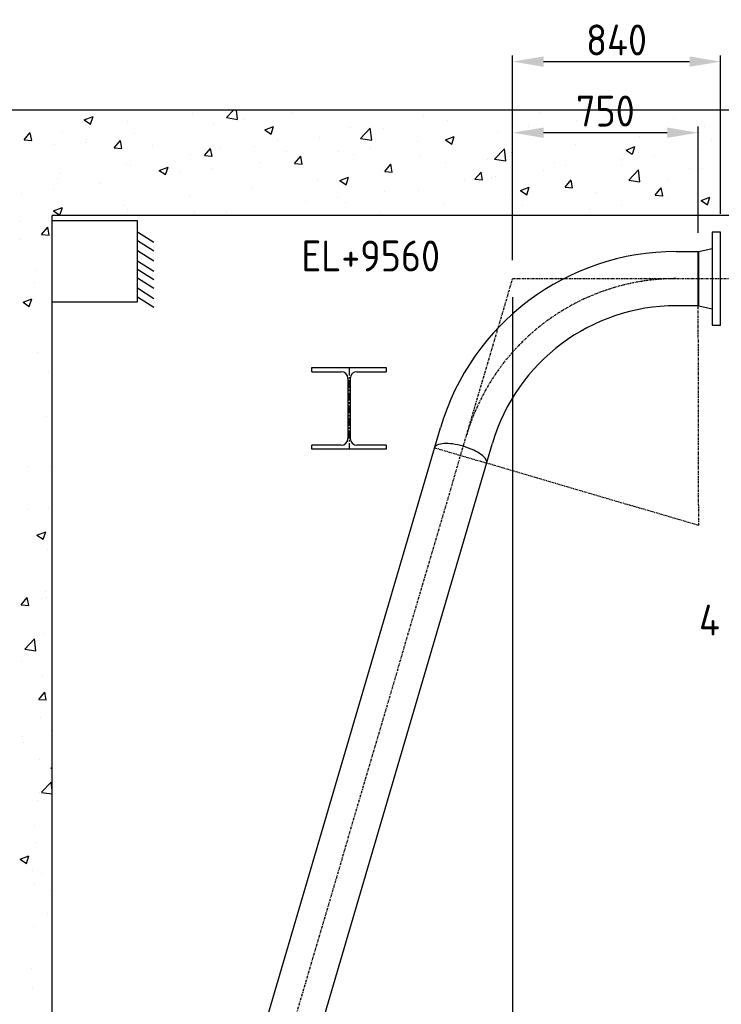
# Model space of a CAD drawing. Header units: metres. Extents: x -82085 to 58758, y -66901 to 95305.
# Tile 74 of 135: x 30825 to 33661, y 2094 to 6073. Entities that reach past the tile are written whole.
import ezdxf
from ezdxf.enums import TextEntityAlignment as Align

# ---------------------------------------------------------------- set-up
doc = ezdxf.new("R2010")
doc.units = ezdxf.units.M
doc.header["$MEASUREMENT"] = 0
doc.header["$PDSIZE"] = -1
doc.linetypes.add('CENTER', pattern=[50.8, 31.75, -6.35, 6.35, -6.35])
doc.linetypes.add('CENTER-LN', pattern=[19, 10, -3, 3, -3])
doc.layers.get('0').update_dxf_attribs({"linetype": 'CONTINUOUS'})
doc.layers.get('DEFPOINTS').update_dxf_attribs({"linetype": 'CONTINUOUS'})
for name, color, linetype in [('1', 1, 'CENTER'), ('3', 3, 'CONTINUOUS'), ('ARCERING', 10, 'CONTINUOUS'), ('CL', 1, 'CENTER-LN'), ('DIM', 10, 'CONTINUOUS'), ('GEBOUW', 7, 'CONTINUOUS')]:
    doc.layers.add(name, color=color, linetype=linetype)
doc.styles.add('ROMANS', font='iso.shx')
doc.styles.get("Standard").update_dxf_attribs({"font": 'iso.shx'})
doc.dimstyles.get("Standard").update_dxf_attribs({"dimtxt": 0.18, "dimasz": 0.18, "dimexe": 0.18, "dimexo": 0.0625, "dimgap": 0.09, "dimtad": 0, "dimtih": 1, "dimtoh": 1, "dimdec": 4, "dimzin": 0, "dimdsep": 46, "dimtxsty": 'Standard', "dimcen": 0.09, "dimadec": 0, "dimazin": 0, "dimtfac": 1, "dimtdec": 4, "dimtofl": 0, "dimtmove": 0, "dimatfit": 3, "dimfxl": 1, "dimtolj": 1, "dimtzin": 0, "dimarcsym": 0})

# ---------------------------------------------------------------- blocks, each defined once
blk = doc.blocks.new('HE340A')
at = {"layer": '1'}
blk.add_line((0, 0), (0, -330), dxfattribs=at)
at = {"layer": '3'}
for p, q in [((-150, 0), (150, 0)), ((-150, -16.5), (-150, 0)), ((150, 0), (150, -16.5)), ((-150, -16.5), (-31.75, -16.5)), ((31.75, -16.5), (150, -16.5)), ((-4.75, -43.5), (-4.75, -286.5)), ((4.75, -43.5), (4.75, -286.5)), ((-31.75, -313.5), (-150, -313.5)), ((-150, -330), (-150, -313.5)), ((150, -313.5), (31.75, -313.5)), ((150, -313.5), (150, -330)), ((150, -330), (-150, -330))]:
    blk.add_line(p, q, dxfattribs=at)
for centre, start, end in [((-31.75, -43.5), 0, 90), ((31.75, -43.5), 90, 180), ((-31.75, -286.5), 270, 0), ((31.75, -286.5), 180, 270)]:
    blk.add_arc(centre, 27, start, end, dxfattribs=at)
blk = doc.blocks.new('*D128')
at = {"layer": 'DEFPOINTS', "color": 0, "transparency": 16777216}
for p in [(33657.7, 5903.6), (33657.7, 5214.2, -3239), (32817.5, 5026.7, -3239)]:
    blk.add_point(p, dxfattribs=at)
at = {"layer": 'DIM', "color": 0, "lineweight": -2, "transparency": 16777216}
for p, q in [((32817.5, 5101.7), (32817.5, 5928.6)), ((33657.7, 5289.2), (33657.7, 5928.6)), ((32942.5, 5903.6), (33532.7, 5903.6))]:
    blk.add_line(p, q, dxfattribs=at)
at = {"layer": 'DIM', "color": 0, "transparency": 16777216}
for points in [[(32942.5, 5924.4), (32942.5, 5882.8), (32817.5, 5903.6)], [(33532.7, 5924.4), (33532.7, 5882.8), (33657.7, 5903.6)]]:
    blk.add_solid(points, dxfattribs=at)
at = {"layer": 'DIM', "color": 0, "transparency": 16777216, "insert": (33237.6, 5991.1), "char_height": 125, "attachment_point": 5}
blk.add_mtext('\\A1;840', dxfattribs=at)
blk = doc.blocks.new('*D127')
at = {"layer": 'DEFPOINTS', "color": 0, "transparency": 16777216}
for p in [(32817.5, 5616.5), (33567.7, 5136.3, -3239), (32817.5, 5026.7, -3239)]:
    blk.add_point(p, dxfattribs=at)
at = {"layer": 'DIM', "color": 0, "lineweight": -2, "transparency": 16777216}
for p, q in [((32817.5, 5101.7), (32817.5, 5641.5)), ((33442.7, 5616.5), (32942.5, 5616.5)), ((33567.7, 5211.3), (33567.7, 5641.5))]:
    blk.add_line(p, q, dxfattribs=at)
at = {"layer": 'DIM', "color": 0, "transparency": 16777216}
for points in [[(32942.5, 5637.3), (32942.5, 5595.6), (32817.5, 5616.5)], [(33442.7, 5637.3), (33442.7, 5595.6), (33567.7, 5616.5)]]:
    blk.add_solid(points, dxfattribs=at)
at = {"layer": 'DIM', "color": 0, "transparency": 16777216, "insert": (33192.6, 5704), "char_height": 125, "attachment_point": 5}
blk.add_mtext('\\A1;750', dxfattribs=at)
blk = doc.blocks.new('*D126')
at = {"layer": 'DEFPOINTS', "color": 0, "transparency": 16777216}
for p in [(32817.5, 5026.7, -3239), (31017.9, -1097.8, -3239), (32817.5, -1807.4)]:
    blk.add_point(p, dxfattribs=at)
at = {"layer": 'DIM', "color": 0, "lineweight": -2, "transparency": 16777216}
for p, q in [((32817.5, 4951.7), (32817.5, -1832.4)), ((31017.9, -1172.8), (31017.9, -1832.4)), ((31142.9, -1807.4), (32692.5, -1807.4))]:
    blk.add_line(p, q, dxfattribs=at)
at = {"layer": 'DIM', "color": 0, "transparency": 16777216}
for points in [[(31142.9, -1786.6), (31142.9, -1828.2), (31017.9, -1807.4)], [(32692.5, -1786.6), (32692.5, -1828.2), (32817.5, -1807.4)]]:
    blk.add_solid(points, dxfattribs=at)
at = {"layer": 'DIM', "color": 0, "transparency": 16777216, "insert": (31917.7, -1719.9), "char_height": 125, "attachment_point": 5}
blk.add_mtext('\\A1;1800', dxfattribs=at)
blk = doc.blocks.new('*X8')
at = {"color": 0}
for p, q in [((31660.7, 11677.5, 3239), (31688.9, 11706.9, 3239)), ((31705.8, 11670.5, 3239), (31701.6, 11706.9, 3239)), ((32818.1, 11703.8, 3239), (32818.1, 11703.8, 3239)), ((31079.7, 11660.8, 3239), (31079.7, 11660.8, 3239)), ((31086, 11668.6, 3239), (31121.6, 11682.2, 3239)), ((31086, 11668.5, 3239), (31111.3, 11651.5, 3239)), ((31111.3, 11651.5, 3239), (31121.6, 11682.2, 3239)), ((31261.7, 11660.2, 3239), (31261.7, 11660.2, 3239)), ((31522.5, 11696, 3239), (31522.5, 11696, 3239)), ((31660.7, 11677.4, 3239), (31705.9, 11670.4, 3239)), ((31735.5, 11671.5, 3239), (31735.5, 11671.5, 3239)), ((31927.8, 11696.8, 3239), (31927.8, 11696.8, 3239)), ((32458.8, 11686.4, 3239), (32458.8, 11686.4, 3239)), ((32554.2, 11665.8, 3239), (32554.2, 11665.8, 3239)), ((32925.2, 11696.8, 3239), (32925.2, 11696.8, 3239)), ((33075, 11665.1, 3239), (33075, 11665.1, 3239)), ((33196.4, 11685.4, 3239), (33196.4, 11685.4, 3239)), ((33467.6, 11673.9, 3239), (33467.6, 11673.9, 3239)), ((30997.9, 11622.1, 3239), (30997.9, 11622.1, 3239)), ((31608.3, 11654.8, 3239), (31608.3, 11654.8, 3239)), ((31816.1, 11627.9, 3239), (31851.6, 11641.5, 3239)), ((31816.1, 11627.9, 3239), (31841.3, 11610.8, 3239)), ((31841.3, 11610.8, 3239), (31851.6, 11641.5, 3239)), ((32162.5, 11635.6, 3239), (32162.5, 11635.6, 3239)), ((32202.8, 11593.4, 3239), (32242.4, 11634.7, 3239)), ((32248, 11586.4, 3239), (32242.4, 11634.6, 3239)), ((32297.6, 11633.2, 3239), (32297.6, 11633.2, 3239)), ((32755.4, 11623, 3239), (32755.4, 11623, 3239)), ((32882.6, 11639.8, 3239), (32882.6, 11639.8, 3239)), ((33593.2, 11641.1, 3239), (33593.2, 11641.1, 3239)), ((30843.4, 11587.5, 3239), (30873.8, 11584.9, 3239)), ((30843.5, 11587.5, 3239), (30868, 11616.7, 3239)), ((30873.8, 11584.7, 3239), (30868, 11616.5, 3239)), ((31095.1, 11587.2, 3239), (31095.1, 11587.2, 3239)), ((31207.8, 11555.7, 3239), (31232.3, 11584.8, 3239)), ((31238.2, 11552.8, 3239), (31232.3, 11584.6, 3239)), ((31287.5, 11612.5, 3239), (31287.5, 11612.5, 3239)), ((31866.3, 11584.7, 3239), (31866.3, 11584.7, 3239)), ((32036.8, 11597.5, 3239), (32036.8, 11597.5, 3239)), ((32202.8, 11593.3, 3239), (32248, 11586.3, 3239)), ((32434.6, 11580.8, 3239), (32434.6, 11580.8, 3239)), ((32546.1, 11587.2, 3239), (32581.7, 11600.9, 3239)), ((32546.1, 11587.2, 3239), (32571.4, 11570.1, 3239)), ((32571.4, 11570.1, 3239), (32581.7, 11600.8, 3239)), ((33329.3, 11603, 3239), (33329.3, 11603, 3239)), ((33622.8, 11586.7, 3239), (33622.8, 11586.7, 3239)), ((30967.9, 11570.5, 3239), (30967.9, 11570.5, 3239)), ((31090, 11575.6, 3239), (31090, 11575.6, 3239)), ((31207.8, 11555.6, 3239), (31238.1, 11553, 3239)), ((31361.2, 11564.1, 3239), (31361.2, 11564.1, 3239)), ((31572.2, 11523.8, 3239), (31596.7, 11553, 3239)), ((31602.6, 11520.9, 3239), (31596.7, 11552.7, 3239)), ((31632.3, 11552.7, 3239), (31632.3, 11552.7, 3239)), ((31773, 11559.4, 3239), (31773, 11559.4, 3239)), ((31903.5, 11541.2, 3239), (31903.5, 11541.2, 3239)), ((32115, 11538.7, 3239), (32115, 11538.7, 3239)), ((32242.2, 11555.5, 3239), (32242.2, 11555.5, 3239)), ((32745, 11509.4, 3239), (32784.5, 11550.6, 3239)), ((32790.2, 11502.3, 3239), (32784.5, 11550.6, 3239)), ((33072.7, 11570.5, 3239), (33072.7, 11570.5, 3239)), ((33276.2, 11546.5, 3239), (33311.8, 11560.2, 3239)), ((33276.2, 11546.5, 3239), (33301.4, 11529.4, 3239)), ((33301.5, 11529.5, 3239), (33311.8, 11560.2, 3239)), ((33581.8, 11549, 3239), (33581.8, 11549, 3239)), ((31516.4, 11526.9, 3239), (31516.4, 11526.9, 3239)), ((31570, 11533.9, 3239), (31570, 11533.9, 3239)), ((31572.2, 11523.8, 3239), (31602.5, 11521.1, 3239)), ((31936.6, 11491.9, 3239), (31961.1, 11521.1, 3239)), ((31967, 11489, 3239), (31961.1, 11520.9, 3239)), ((32174.7, 11529.8, 3239), (32174.7, 11529.8, 3239)), ((32445.9, 11518.3, 3239), (32445.9, 11518.3, 3239)), ((32717.1, 11506.9, 3239), (32717.1, 11506.9, 3239)), ((32745, 11509.3, 3239), (32790.2, 11502.3, 3239)), ((32811.9, 11534.7, 3239), (32811.9, 11534.7, 3239)), ((33262.2, 11507, 3239), (33262.2, 11507, 3239)), ((33326.6, 11535.9, 3239), (33326.6, 11535.9, 3239)), ((33389.4, 11523.7, 3239), (33389.4, 11523.7, 3239)), ((31255.5, 11491.1, 3239), (31255.5, 11491.1, 3239)), ((31273.8, 11483, 3239), (31273.8, 11483, 3239)), ((31389.2, 11464, 3239), (31424.8, 11477.7, 3239)), ((31389.2, 11464, 3239), (31414.5, 11447, 3239)), ((31414.5, 11447, 3239), (31424.8, 11477.7, 3239)), ((31601.8, 11471.1, 3239), (31601.8, 11471.1, 3239)), ((31794.2, 11496.5, 3239), (31794.2, 11496.5, 3239)), ((31936.5, 11491.9, 3239), (31966.9, 11489.2, 3239)), ((32291.5, 11464.1, 3239), (32291.5, 11464.1, 3239)), ((32300.9, 11460, 3239), (32331.3, 11457.4, 3239)), ((32301, 11460, 3239), (32325.4, 11489.2, 3239)), ((32331.3, 11457.1, 3239), (32325.4, 11489, 3239)), ((32548, 11496.6, 3239), (32548, 11496.6, 3239)), ((32941.4, 11464.7, 3239), (32941.4, 11464.7, 3239)), ((32988.3, 11495.4, 3239), (32988.3, 11495.4, 3239)), ((33030.3, 11485, 3239), (33030.3, 11485, 3239)), ((33259.4, 11483.9, 3239), (33259.4, 11483.9, 3239)), ((33287.1, 11425.3, 3239), (33326.7, 11466.5, 3239)), ((33332.3, 11418.2, 3239), (33326.7, 11466.5, 3239)), ((33530.6, 11472.5, 3239), (33530.6, 11472.5, 3239)), ((33587, 11472, 3239), (33587, 11472, 3239)), ((30977.5, 11432.1, 3239), (30977.5, 11432.1, 3239)), ((30991.7, 11453, 3239), (30991.7, 11453, 3239)), ((31474.6, 11454.4, 3239), (31474.6, 11454.4, 3239)), ((32030.6, 11428.4, 3239), (32030.6, 11428.4, 3239)), ((32119.3, 11423.4, 3239), (32154.9, 11437, 3239)), ((32119.3, 11423.3, 3239), (32144.6, 11406.3, 3239)), ((32144.6, 11406.3, 3239), (32154.9, 11437, 3239)), ((32621.8, 11422.7, 3239), (32621.8, 11422.7, 3239)), ((32665.3, 11428.1, 3239), (32689.8, 11457.3, 3239)), ((32665.3, 11428.1, 3239), (32695.6, 11425.5, 3239)), ((32695.7, 11425.3, 3239), (32689.8, 11457.1, 3239)), ((32734.1, 11434.2, 3239), (32734.1, 11434.2, 3239)), ((32749, 11439.4, 3239), (32749, 11439.4, 3239)), ((33029.7, 11396.3, 3239), (33054.2, 11425.4, 3239)), ((33060.1, 11393.4, 3239), (33054.2, 11425.2, 3239)), ((33287.2, 11425.2, 3239), (33332.3, 11418.2, 3239)), ((33323.1, 11433.9, 3239), (33323.1, 11433.9, 3239)), ((33448.3, 11424.3, 3239), (33448.3, 11424.3, 3239)), ((30961.4, 11386.8, 3239), (30961.4, 11386.8, 3239)), ((31153.8, 11412.2, 3239), (31153.8, 11412.2, 3239)), ((31766.8, 11390.3, 3239), (31766.8, 11390.3, 3239)), ((32301, 11380.4, 3239), (32301, 11380.4, 3239)), ((32437.8, 11383.3, 3239), (32437.8, 11383.3, 3239)), ((32849.3, 11382.6, 3239), (32874.6, 11365.6, 3239)), ((32849.4, 11382.7, 3239), (32884.9, 11396.3, 3239)), ((32874.6, 11365.6, 3239), (32884.9, 11396.3, 3239)), ((33029.6, 11396.3, 3239), (33060, 11393.6, 3239)), ((33066.5, 11401.4, 3239), (33066.5, 11401.4, 3239)), ((33394.1, 11364.4, 3239), (33418.6, 11393.6, 3239)), ((33424.4, 11361.5, 3239), (33418.5, 11393.3, 3239)), ((30834.2, 11370.1, 3239), (30834.2, 11370.1, 3239)), ((31510.2, 11357.7, 3239), (31510.2, 11357.7, 3239)), ((32108.6, 11355.1, 3239), (32108.6, 11355.1, 3239)), ((32805.7, 11365.6, 3239), (32805.7, 11365.6, 3239)), ((33152.1, 11373.5, 3239), (33152.1, 11373.5, 3239)), ((33394, 11364.4, 3239), (33424.4, 11361.7, 3239)), ((33448.1, 11348.7, 3239), (33448.1, 11348.7, 3239)), ((33579.4, 11342, 3239), (33615, 11355.6, 3239)), ((33579.4, 11342, 3239), (33604.7, 11324.9, 3239)), ((33604.7, 11324.9, 3239), (33615, 11355.6, 3239)), ((30962.4, 11300.2, 3239), (30998, 11313.8, 3239)), ((30962.4, 11300.2, 3239), (30987.7, 11283.1, 3239)), ((30987.7, 11283.1, 3239), (30998, 11313.8, 3239)), ((30991.1, 11316, 3239), (30991.1, 11316, 3239)), ((31249.4, 11322, 3239), (31249.4, 11322, 3239)), ((31262.2, 11304.6, 3239), (31262.2, 11304.6, 3239)), ((31981.4, 11338.4, 3239), (31981.4, 11338.4, 3239)), ((32141.6, 11332.5, 3239), (32141.6, 11332.5, 3239)), ((32541.9, 11327.5, 3239), (32541.9, 11327.5, 3239)), ((32855.8, 11322.6, 3239), (32855.8, 11322.6, 3239)), ((33128.5, 11306.6, 3239), (33128.5, 11306.6, 3239)), ((33255.7, 11323.4, 3239), (33255.7, 11323.4, 3239)), ((33580.8, 11302.9, 3239), (33580.8, 11302.9, 3239)), ((30985.5, 11283.9, 3239), (30985.5, 11283.9, 3239)), ((31533.4, 11293.1, 3239), (31533.4, 11293.1, 3239)), ((31660.6, 11296.1, 3239), (31660.6, 11296.1, 3239)), ((32285.3, 11295, 3239), (32285.3, 11295, 3239)), ((30827, 11259.2, 3239), (30827, 11259.2, 3239)), ((30914, 11205.4, 3239), (30938.5, 11234.6, 3239)), ((30944.3, 11202.5, 3239), (30938.5, 11234.4, 3239)), ((30827.8, 11186.5, 3239), (30827.8, 11186.5, 3239)), ((30913.9, 11205.4, 3239), (30944.3, 11202.8, 3239)), ((30956.5, 11129, 3239), (30956.5, 11129, 3239)), ((30890, 11057.8, 3239), (30890, 11057.8, 3239)), ((30886.5, 11011.4, 3239), (30886.5, 11011.4, 3239)), ((30838.8, 10931.8, 3239), (30874.4, 10945.5, 3239)), ((30864.1, 10914.8, 3239), (30874.4, 10945.5, 3239)), ((30838.8, 10931.8, 3239), (30864.1, 10914.8, 3239)), ((30898.2, 10730, 3239), (30898.2, 10730, 3239)), ((30940.1, 10653, 3239), (30940.1, 10653, 3239)), ((30933.6, 10469.3, 3239), (30933.6, 10469.3, 3239)), ((30955, 10485.8, 3239), (30955, 10485.8, 3239)), ((30954.6, 10438.3, 3239), (30954.6, 10438.3, 3239)), ((30862.3, 10268.9, 3239), (30862.3, 10268.9, 3239)), ((30948.4, 10269.2, 3239), (30948.4, 10269.2, 3239)), ((30858.7, 10093.9, 3239), (30858.7, 10093.9, 3239)), ((30942.3, 10100.1, 3239), (30942.3, 10100.1, 3239)), ((30894.8, 9990.5, 3239), (30930.4, 10004.2, 3239)), ((30894.8, 9990.5, 3239), (30920.1, 9973.5, 3239)), ((30920.1, 9973.5, 3239), (30930.4, 10004.2, 3239)), ((30936.1, 9931, 3239), (30936.1, 9931, 3239)), ((30953.5, 9842.5, 3239), (30953.5, 9842.5, 3239)), ((30929.9, 9761.9, 3239), (30929.9, 9761.9, 3239)), ((30831.5, 9708.8, 3239), (30856, 9738, 3239)), ((30831.5, 9708.8, 3239), (30861.8, 9706.2, 3239)), ((30861.9, 9706, 3239), (30856, 9737.8, 3239)), ((30912.3, 9735.5, 3239), (30912.3, 9735.5, 3239)), ((30933.4, 9739.7, 3239), (30933.4, 9739.7, 3239)), ((30923.7, 9592.8, 3239), (30923.7, 9592.8, 3239)), ((30845.7, 9529.9, 3239), (30885.3, 9571.2, 3239)), ((30890.9, 9522.9, 3239), (30885.3, 9571.2, 3239)), ((30905.8, 9551.8, 3239), (30905.8, 9551.8, 3239)), ((30845.8, 9529.9, 3239), (30890.9, 9522.9, 3239)), ((30832.4, 9481.5, 3239), (30832.4, 9481.5, 3239)), ((30917.6, 9423.7, 3239), (30917.6, 9423.7, 3239)), ((30902, 9326.7, 3239), (30926.5, 9355.9, 3239)), ((30932.4, 9323.9, 3239), (30926.5, 9355.7, 3239)), ((30902, 9326.7, 3239), (30932.3, 9324.1, 3239)), ((30911.4, 9254.6, 3239), (30911.4, 9254.6, 3239)), ((30952, 9199.2, 3239), (30952, 9199.2, 3239)), ((30830.9, 9176.5, 3239), (30830.9, 9176.5, 3239)), ((30840.6, 9153.6, 3239), (30840.6, 9153.6, 3239)), ((30905.2, 9085.5, 3239), (30905.2, 9085.5, 3239)), ((30950.8, 9049.2, 3239), (30956.7, 9051.5, 3239)), ((30950.8, 9049.2, 3239), (30956.7, 9045.3, 3239)), ((30913.1, 8951, 3239), (30952.7, 8992.2, 3239)), ((30956.7, 8957.7, 3239), (30952.7, 8992.2, 3239)), ((30903.6, 8952.2, 3239), (30903.6, 8952.2, 3239)), ((30899, 8916.3, 3239), (30899, 8916.3, 3239)), ((30913.1, 8950.9, 3239), (30956.7, 8944.2, 3239)), ((30884.5, 8818, 3239), (30884.5, 8818, 3239)), ((30892.9, 8747.2, 3239), (30892.9, 8747.2, 3239)), ((30827.2, 8680.9, 3239), (30862.8, 8694.5, 3239)), ((30827.2, 8680.9, 3239), (30852.5, 8663.8, 3239)), ((30852.5, 8663.8, 3239), (30862.8, 8694.5, 3239)), ((30878, 8634.3, 3239), (30878, 8634.3, 3239)), ((30911.8, 8624.4, 3239), (30911.8, 8624.4, 3239)), ((30886.7, 8578.1, 3239), (30886.7, 8578.1, 3239)), ((30950.5, 8555.9, 3239), (30950.5, 8555.9, 3239)), ((30936.8, 8459.3, 3239), (30936.8, 8459.3, 3239)), ((30880.5, 8409, 3239), (30880.5, 8409, 3239)), ((30874.3, 8239.9, 3239), (30874.3, 8239.9, 3239)), ((30875.8, 8163.3, 3239), (30875.8, 8163.3, 3239))]:
    blk.add_line(p, q, dxfattribs=at)

msp = doc.modelspace()

# ---------------------------------------------------------------- linework, layer by layer
at = {"layer": '3'}
for p, q in [((33477.98818, 5136.26683), (33567.68034, 5136.26683)), ((33567.68034, 4917.16683), (33567.68034, 5136.26683)), ((33569.68034, 5136.26683), (33623.68034, 5148.71683)), ((33569.68034, 4917.16683), (33569.68034, 5136.26683)), ((33567.68034, 4917.16683), (33477.98818, 4917.16683)), ((33569.68034, 4917.16683), (33623.68034, 4904.71683)), ((31098.97165, -433.24097), (32526.17606, 4423.89293)), ((31309.18461, -495.00926), (32736.38902, 4362.12464))]:
    msp.add_line(p, q, dxfattribs=at)
for points in [[(30956.68034, 4933.39461), (31301.68034, 4933.39461), (31301.68034, 5260.73457), (30956.68034, 5260.73457)], [(31367.92117, 5172.60734), (31301.68034, 5214.47813)], [(31367.92117, 5137.49414), (31301.68034, 5179.36493)], [(31367.92117, 5096.97891), (31301.68034, 5138.84971)], [(31367.92117, 5055.1938), (31301.68034, 5097.06459)], [(31367.92117, 5021.35049), (31301.68034, 5063.22128)], [(31367.92117, 4986.23728), (31301.68034, 5028.10808)], [(31367.92117, 4945.72206), (31301.68034, 4987.59285)], [(31367.92117, 4910.60886), (31301.68034, 4952.47965)]]:
    msp.add_lwpolyline(points, dxfattribs=at)
msp.add_lwpolyline([(33657.68034, 4839.21683), (33657.68034, 5214.21683), (33623.68034, 5214.21683), (33623.68034, 4839.21683)], close=True, dxfattribs=at)
msp.add_lwpolyline([(32712.71837, 4281.56747, 0.2211144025), (32710.76288, 4294.55592, 0.0913638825), (32689.55785, 4316.56118, 0.0481074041), (32660.49733, 4333.41508, 0.0359202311), (32618.3945, 4349.14756, 0.0359202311), (32574.47342, 4358.69206, 0.0481074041), (32540.91484, 4360.23796, 0.0913638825), (32511.17637, 4353.20177, 0.2211144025), (32502.50541, 4343.33576, 0.2211144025)], format="xyb", dxfattribs=at)
for radius in [992.05128, 772.95128]:
    msp.add_arc((33477.98818, 4144.21555), radius, 90, 163.62527391, dxfattribs=at)
at = {"layer": 'CL'}
for p, q in [((31017.87142, -1097.83317), (32817.48925, 5026.71683)), ((32817.48925, 5026.71683), (34751.68034, 5026.71683)), ((33569.68034, 4030.34823), (33567.68034, 5026.71683)), ((32502.50541, 4343.33576), (33569.68034, 4030.34823))]:
    msp.add_line(p, q, dxfattribs=at)
msp.add_arc((33477.98818, 4144.21555), 882.50128, 90, 163.62527391, dxfattribs=at)
at = {"layer": 'GEBOUW'}
for p, q in [((34141.68034, 5706.94107), (26472.61935, 5706.94107)), ((30956.68034, -507.83317), (30956.68034, 5281.94107)), ((34141.68034, 5281.94107), (30956.68034, 5281.94107))]:
    msp.add_line(p, q, dxfattribs=at)

# ---------------------------------------------------------------- block references
at = {"layer": '3'}
msp.add_blockref('HE340A', (32156.68034, 4667.16683), dxfattribs=at)
at = {"layer": 'ARCERING'}
msp.add_blockref('*X8', (0, -6000), dxfattribs=at)

# ---------------------------------------------------------------- texts
at = {"layer": 'DIM', "style": 'ROMANS'}
for s, p in [('EL+9560', (31963.77192, 5118.35413)), ('4', (33571.04278, 3647.01027))]:
    msp.add_text(s, height=125, dxfattribs=at).set_placement(p, align=Align.MIDDLE_LEFT)

# ---------------------------------------------------------------- dimensions: what is measured, and where the dimension line sits
at = {"layer": 'DIM'}
for base, p1, p2, picture, middle in [((33657.68034, 5903.58661), (32817.48925, 5026.71683, -3238.98623), (33657.68034, 5214.21683, -3238.98623), '*D128', (33237.58479, 5991.08661)), ((32817.48925, 5616.46547), (33567.68034, 5136.26683, -3238.98623), (32817.48925, 5026.71683, -3238.98623), '*D127', (33192.58479, 5703.96547)), ((32817.48925, -1807.40587), (31017.87142, -1097.83317, -3238.98623), (32817.48925, 5026.71683, -3238.98623), '*D126', (31917.68034, -1719.90587))]:
    dim = msp.add_linear_dim(base=base, p1=p1, p2=p2, dimstyle='Standard', override={"dimtxt": 125, "dimasz": 125, "dimexe": 25, "dimexo": 75, "dimgap": 25, "dimtad": 1, "dimtih": 0, "dimtoh": 0, "dimdec": 0, "dimzin": 3, "dimcen": 0, "dimtfac": 0.008, "dimtdec": 0, "dimtmove": 0, "dimtzin": 3}, dxfattribs=at)
    dim.commit()
    dim.dimension.update_dxf_attribs({"geometry": picture, "text_midpoint": middle})

doc.saveas('drawing.dxf')
